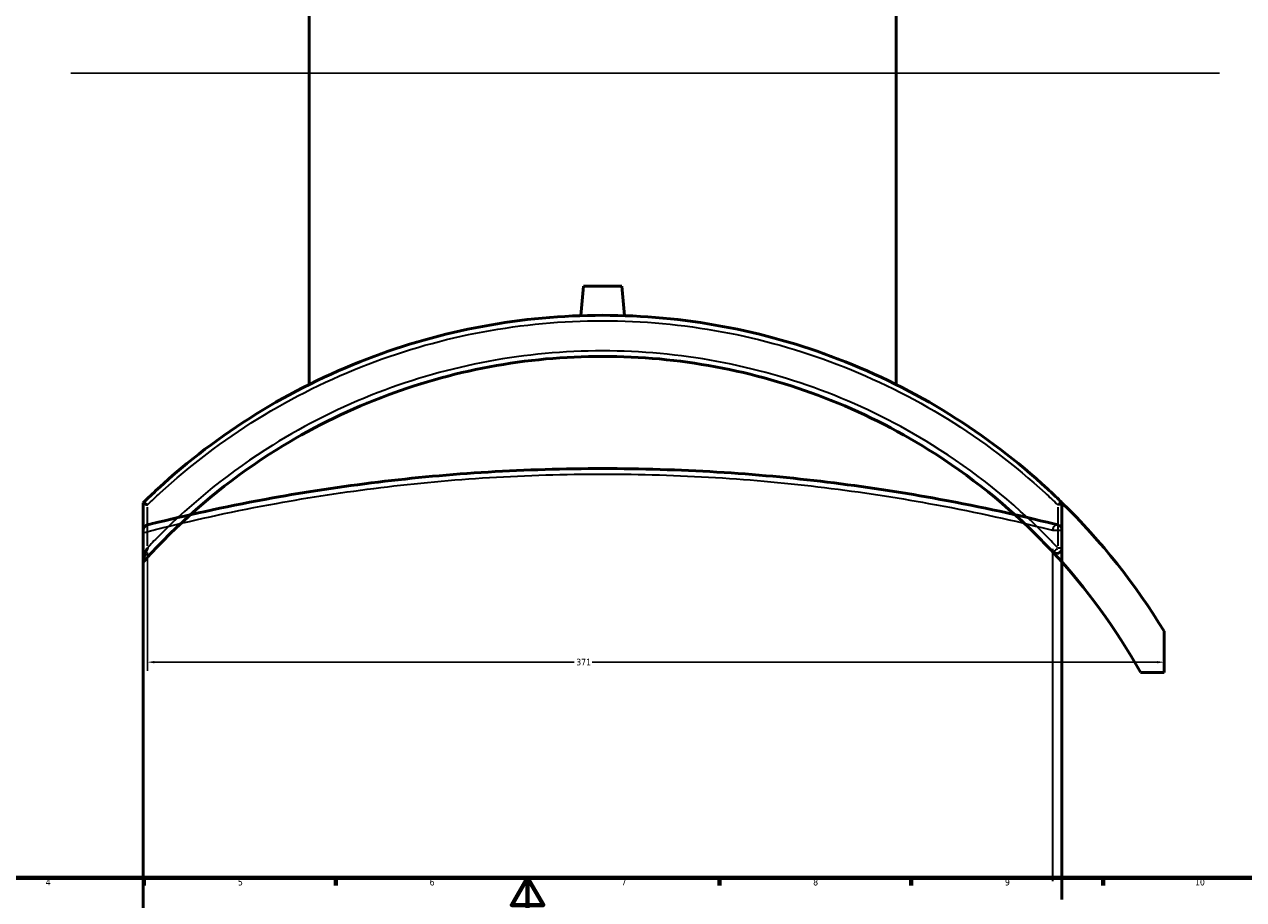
# Model space of a CAD drawing. Header units: millimetres. Extents: x -579 to 1113, y -250 to 914.
# Tile 5 of 10: x 237 to 682, y 12 to 332. Entities that reach past the tile are written whole.
import ezdxf

# ---------------------------------------------------------------- set-up
doc = ezdxf.new("R2010")
doc.units = ezdxf.units.MM
for name, color, linetype, lineweight in [('Border (ANSI)', 7, 'Continuous', 70), ('Dimension (ANSI)', 7, 'Continuous', 25), ('Sketch Geometry (ANSI)', 7, 'Continuous', 25), ('Visible (ANSI)', 7, 'Continuous', 50), ('Visible Narrow (ANSI)', 7, 'Continuous', 35)]:
    doc.layers.add(name, color=color, linetype=linetype, lineweight=lineweight)
doc.styles.add('Note Text (ANSI)', font='tahoma.ttf')
doc.dimstyles.new('Default - mm (ANSI)', dxfattribs={"dimtxt": 2.4, "dimasz": 2.5, "dimexe": 3.175, "dimexo": 1.6002, "dimgap": 0.8, "dimtad": 0, "dimtoh": 1, "dimdec": 0, "dimrnd": 1e-08, "dimzin": 4, "dimdsep": 46, "dimtxsty": 'Note Text (ANSI)', "dimcen": 0.09, "dimdle": 10, "dimclrd": 256, "dimclre": 256, "dimclrt": 5, "dimadec": 1, "dimazin": 1, "dimtfac": 1.27, "dimtofl": 0, "dimtmove": 0, "dimatfit": 3, "dimfxl": 1, "dimtolj": 1, "dimtzin": 4, "dimlwd": -1, "dimlwe": -1, "dimarcsym": 0})

# ---------------------------------------------------------------- blocks, each defined once
blk = doc.blocks.new('Borders Default Border')
at = {"layer": 'Border (ANSI)'}
for p, q in [((280.33, 20), (280.33, 17.2)), ((350.42, 20), (350.42, 17.2)), ((490.58, 20), (490.58, 17.2)), ((560.67, 20), (560.67, 17.2)), ((630.75, 20), (630.75, 17.2))]:
    blk.add_line(p, q, dxfattribs=at)
at = {"layer": 'Border (ANSI)', "flags": 128}
for points in [[(20, 20), (20, 574), (821, 574), (821, 20), (20, 20)], [(420.5, 0), (420.5, 20), (414.73, 10), (426.27, 10), (420.5, 20)]]:
    blk.add_lwpolyline(points, dxfattribs=at)
at = {"layer": 'Border (ANSI)', "color": 5, "true_color": 0x0000ff, "char_height": 2.4, "attachment_point": 7, "style": 'Note Text (ANSI)'}
for s, insert in [('4', (244.45, 17.2)), ('5', (314.67, 17.15)), ('6', (384.69, 17.15)), ('7', (454.8, 17.2)), ('8', (524.84, 17.15)), ('9', (594.92, 17.15)), ('10', (664.35, 17.15))]:
    blk.add_mtext(s, dxfattribs=dict(at, insert=insert))
blk = doc.blocks.new('*D6')
at = {"layer": 'Defpoints', "color": 0, "transparency": 16777216}
for p in [(281.57, 140.5), (653.06, 110.06), (653.06, 98.77)]:
    blk.add_point(p, dxfattribs=at)
at = {"layer": 'Dimension (ANSI)', "transparency": 16777216}
for p, q in [((281.57, 138.9), (281.57, 95.6)), ((284.07, 98.77), (437.48, 98.77)), ((650.56, 98.77), (444.06, 98.77))]:
    blk.add_line(p, q, dxfattribs=at)
for points in [[(284.07, 99.19), (284.07, 98.35), (281.57, 98.77)], [(650.56, 99.19), (650.56, 98.35), (653.06, 98.77)]]:
    blk.add_solid(points, dxfattribs=at)
at = {"layer": 'Dimension (ANSI)', "color": 5, "transparency": 16777216, "insert": (438.28, 100.02), "char_height": 2.4, "attachment_point": 1, "style": 'Note Text (ANSI)'}
blk.add_mtext('\\A1;371', dxfattribs=at)

msp = doc.modelspace()

# ---------------------------------------------------------------- linework, layer by layer
at = {"layer": 'Sketch Geometry (ANSI)'}
msp.add_line((253.56, 314.01), (673.35, 314.01), dxfattribs=at)
at = {"layer": 'Visible (ANSI)'}
for p, q in [((340.71, 200.24), (340.71, 417.51)), ((555.11, 200.24), (555.11, 417.51)), ((440.91, 236.11), (439.97, 225.38)), ((440.91, 236.11), (454.91, 236.11)), ((454.91, 236.11), (455.85, 225.38)), ((280.06, 157.05), (280.06, 157.04)), ((280.06, 157.04), (280.06, 135.63)), ((615.76, 140.5), (615.76, 156.21)), ((280.06, 146.96), (280.06, 146.07)), ((280.06, -227.03), (280.06, 146.07)), ((615.76, 12.02), (615.76, 146.96)), ((280.06, 135.63), (280.06, 135.35)), ((653.06, 95.06), (653.06, 110.06)), ((644.44, 95.06), (653.06, 95.06))]:
    msp.add_line(p, q, dxfattribs=at)
for centre, radius, start, end in [((447.91, -14.49), 240, 45.6231, 45.8253), ((613.76, 156.21), 2, 0, 45.8253), ((447.91, -14.49), 240, 31.2633, 45.6231), ((613.76, 146.96), 2, 0, 75.8685), ((613.76, 140.5), 2, 223.0619, 0), ((447.91, -14.49), 225, 29.1372, 43.0619)]:
    msp.add_arc(centre, radius, start, end, dxfattribs=at)
for points, knots in [([(615.15, 157.64), (613.62, 159.14), (612.06, 160.61), (599.42, 172.25), (587.4, 181.4), (561.77, 197.32), (548.17, 204.09), (520.37, 214.78), (506.21, 218.79), (477.33, 224.15), (462.62, 225.51), (447.91, 225.51), (433.2, 225.51), (418.48, 224.15), (389.61, 218.79), (375.45, 214.78), (347.65, 204.09), (334.05, 197.32), (308.42, 181.4), (296.39, 172.25), (283.55, 160.42), (281.79, 158.75), (280.06, 157.05)], [-39.004628, -39.004628, -39.004628, -39.004628, -38.356989, -38.356989, -33.812189, -33.812189, -29.267384, -29.267384, -24.890461, -24.890461, -20.513533, -20.513533, -20.513533, -16.136606, -16.136606, -11.759683, -11.759683, -7.214878, -7.214878, -2.670077, -2.670077, -1.937111, -1.937111, -1.937111, -1.937111]), ([(280.06, 135.35), (282.43, 138.01), (284.87, 140.61), (299.78, 155.8), (313.7, 166.97), (340.8, 183.89), (353.55, 190.27), (379.68, 200.36), (393.01, 204.15), (420.2, 209.23), (434.05, 210.51), (447.91, 210.51), (461.76, 210.51), (475.61, 209.23), (502.8, 204.15), (516.14, 200.36), (542.26, 190.27), (555.02, 183.89), (582.11, 166.98), (596.02, 155.81), (609.74, 141.85), (611.02, 140.5), (612.3, 139.14)], [-43.86156, -43.86156, -43.86156, -43.86156, -42.767291, -42.767291, -37.324716, -37.324716, -32.987306, -32.987306, -28.794372, -28.794372, -24.601434, -24.601434, -24.601434, -20.408495, -20.408495, -16.215561, -16.215561, -11.878151, -11.878151, -6.438912, -6.438912, -5.866637, -5.866637, -5.866637, -5.866637]), ([(614.25, 148.9), (612.96, 149.23), (611.65, 149.55), (597.78, 152.96), (583.7, 156.03), (556.29, 160.96), (543.38, 162.93), (516.95, 166.14), (503.45, 167.39), (475.94, 169.08), (461.93, 169.52), (447.91, 169.52), (433.89, 169.52), (419.87, 169.08), (392.36, 167.39), (378.87, 166.14), (352.44, 162.93), (339.53, 160.96), (312.11, 156.03), (298.02, 152.95), (284.15, 149.55), (282.85, 149.22), (281.57, 148.9)], [5.866637, 5.866637, 5.866637, 5.866637, 6.438912, 6.438912, 11.878151, 11.878151, 16.215561, 16.215561, 20.408495, 20.408495, 24.601434, 24.601434, 24.601434, 28.794372, 28.794372, 32.987306, 32.987306, 37.324716, 37.324716, 42.767291, 42.767291, 43.336205, 43.336205, 43.336205, 43.336205]), ([(281.57, 156.21), (281.57, 156.21), (281.57, 156.21), (281.38, 156.3), (281.2, 156.38), (280.87, 156.54), (280.71, 156.61), (280.41, 156.77), (280.28, 156.85), (280.1, 156.98), (280.06, 157.02), (280.06, 157.04)], [-0.2790037, -0.2790037, -0.2790037, -0.2790037, -0.2783156, -0.2783156, -0.2154125, -0.2154125, -0.1532959, -0.1532959, -0.0737936, -0.0737936, 0, 0, 0, 0]), ([(280.06, 146.96), (280.06, 147.11), (280.07, 147.24), (280.14, 147.57), (280.21, 147.76), (280.59, 148.42), (281.03, 148.77), (281.57, 148.9), (281.57, 148.9), (281.57, 148.9)], [-0.7039865, -0.7039865, -0.7039865, -0.7039865, -0.6089388, -0.6089388, -0.4370855, -0.4370855, 0, 0, 0.0016892, 0.0016892, 0.0016892, 0.0016892]), ([(280.06, 135.63), (280.06, 135.72), (280.07, 135.84), (280.14, 136.21), (280.21, 136.52), (280.59, 137.83), (281.03, 139.14), (281.57, 140.49), (281.57, 140.5), (281.57, 140.5)], [-0.7039865, -0.7039865, -0.7039865, -0.7039865, -0.6089388, -0.6089388, -0.4370855, -0.4370855, 0, 0, 0.0016892, 0.0016892, 0.0016892, 0.0016892])]:
    msp.add_open_spline(points, degree=3, knots=knots, dxfattribs=at)
at = {"layer": 'Visible Narrow (ANSI)'}
for p, q in [((615.75, 156.21), (614.37, 156.21)), ((281.57, 141.29), (281.57, 155.42)), ((614.25, 155.42), (614.25, 141.29)), ((612.47, 146.96), (615.74, 146.96)), ((612.3, 140.22), (612.3, 18.77)), ((614.37, 140.5), (615.75, 140.5))]:
    msp.add_line(p, q, dxfattribs=at)
for centre, major_axis, ratio, start_param, end_param in [((613.76, 156.21), (1.39, 1.43), 0.177698, 4.953347, 6.213194), ((613.76, 146.96), (0.49, 1.94), 0.720055, 0.087507, 1.662628), ((613.76, 140.5), (-1.46, -1.37), 0.169419, 0.087507, 1.662628)]:
    msp.add_ellipse(centre, major_axis=major_axis, ratio=ratio, start_param=start_param, end_param=end_param, dxfattribs=at)
for points, knots in [([(281.57, 156.21), (283.1, 157.69), (284.65, 159.15), (297.21, 170.69), (309.18, 179.76), (334.67, 195.56), (348.19, 202.27), (375.84, 212.87), (389.92, 216.84), (418.64, 222.16), (433.28, 223.51), (447.91, 223.51), (462.54, 223.51), (477.17, 222.16), (505.89, 216.84), (519.98, 212.87), (547.62, 202.27), (561.15, 195.56), (586.64, 179.76), (598.6, 170.69), (611.17, 159.15), (612.72, 157.69), (614.25, 156.21)], [2.022439, 2.022439, 2.022439, 2.022439, 2.670077, 2.670077, 7.214878, 7.214878, 11.759683, 11.759683, 16.136606, 16.136606, 20.513533, 20.513533, 20.513533, 24.890461, 24.890461, 29.267384, 29.267384, 33.812189, 33.812189, 38.356989, 38.356989, 39.004628, 39.004628, 39.004628, 39.004628]), ([(614.25, 140.5), (612.96, 141.88), (611.65, 143.24), (597.78, 157.32), (583.7, 168.59), (556.29, 185.65), (543.38, 192.09), (516.95, 202.27), (503.45, 206.09), (475.94, 211.22), (461.93, 212.51), (447.91, 212.51), (433.89, 212.51), (419.87, 211.22), (392.36, 206.09), (378.87, 202.27), (352.44, 192.09), (339.53, 185.65), (312.11, 168.59), (298.02, 157.31), (284.15, 143.22), (282.85, 141.87), (281.57, 140.5)], [5.866637, 5.866637, 5.866637, 5.866637, 6.438912, 6.438912, 11.878151, 11.878151, 16.215561, 16.215561, 20.408495, 20.408495, 24.601434, 24.601434, 24.601434, 28.794372, 28.794372, 32.987306, 32.987306, 37.324716, 37.324716, 42.767291, 42.767291, 43.336205, 43.336205, 43.336205, 43.336205]), ([(280.06, 146.07), (282.43, 146.69), (284.87, 147.31), (299.78, 151), (313.7, 154.07), (340.8, 158.98), (353.55, 160.95), (379.68, 164.15), (393.01, 165.4), (420.2, 167.08), (434.05, 167.52), (447.91, 167.52), (461.76, 167.52), (475.61, 167.08), (502.8, 165.4), (516.14, 164.15), (542.26, 160.95), (555.02, 158.98), (582.11, 154.07), (596.02, 151.01), (609.74, 147.61), (611.02, 147.29), (612.3, 146.96)], [-43.86156, -43.86156, -43.86156, -43.86156, -42.767291, -42.767291, -37.324716, -37.324716, -32.987306, -32.987306, -28.794372, -28.794372, -24.601434, -24.601434, -24.601434, -20.408495, -20.408495, -16.215561, -16.215561, -11.878151, -11.878151, -6.438912, -6.438912, -5.866637, -5.866637, -5.866637, -5.866637])]:
    msp.add_open_spline(points, degree=3, knots=knots, dxfattribs=at)

# ---------------------------------------------------------------- block references
msp.add_blockref('Borders Default Border', (0, 0))

# ---------------------------------------------------------------- dimensions: what is measured, and where the dimension line sits
at = {"layer": 'Dimension (ANSI)'}
dim = msp.add_linear_dim(base=(653.06, 98.77), p1=(281.57, 140.5), p2=(653.06, 110.06), angle=180, dimstyle='Default - mm (ANSI)', override={"dimgap": 0.8, "dimtoh": 0, "dimdec": 0, "dimse2": 1, "dimtol": 0, "dimlim": 0, "dimtp": 0, "dimtm": 0, "dimtdec": 2, "dimatfit": 1}, dxfattribs=at)
dim.commit()
dim.dimension.update_dxf_attribs({"geometry": '*D6', "text_midpoint": (440.77, 98.77), "dimtype": 160})

doc.saveas('drawing.dxf')
